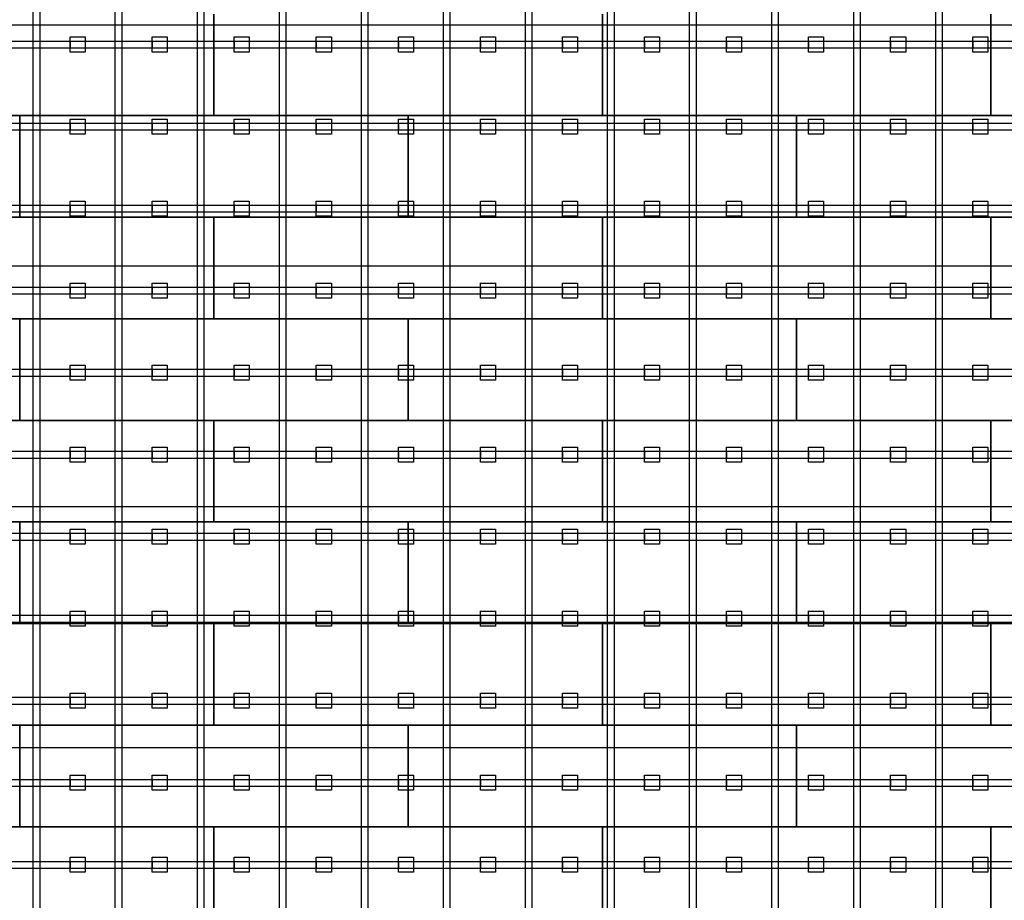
# Model space of a CAD drawing. Header units: millimetres. Extents: x -209 to 59634, y -2437 to 28971.
# Tile 9 of 14: x 25570 to 32110, y 9953 to 15804. Entities that reach past the tile are written whole.
import ezdxf

# ---------------------------------------------------------------- set-up
doc = ezdxf.new("R2010")
doc.units = ezdxf.units.MM
for name, color, linetype in [('Schwingboden', 1, 'Continuous'), ('Tanzteppich', 3, 'Continuous'), ('Unterkonstrucktion', 6, 'Continuous'), ('Unterlegblättchen', 7, 'Continuous')]:
    doc.layers.add(name, color=color, linetype=linetype)

msp = doc.modelspace()

# ---------------------------------------------------------------- linework, layer by layer
at = {"layer": 'Schwingboden'}
for p, q in [((26860.1, 15841.4), (26860.1, 15166.4)), ((26860.1, 15166.4), (26860.1, 15841.4)), ((29440.1, 15841.4), (29440.1, 15166.4)), ((29440.1, 15166.4), (29440.1, 15841.4)), ((32020.1, 15841.4), (32020.1, 15166.4)), ((32020.1, 15166.4), (32020.1, 15841.4)), ((22990.1, 15166.4), (25570.1, 15166.4)), ((26860.1, 15166.4), (24280.1, 15166.4)), ((25570.1, 15166.4), (25570.1, 14491.4)), ((25570.1, 15166.4), (28150.1, 15166.4)), ((25570.1, 14491.4), (25570.1, 15166.4)), ((29440.1, 15166.4), (26860.1, 15166.4)), ((28150.1, 15166.4), (28150.1, 14491.4)), ((28150.1, 15166.4), (30730.1, 15166.4)), ((28150.1, 14491.4), (28150.1, 15166.4)), ((32020.1, 15166.4), (29440.1, 15166.4)), ((30730.1, 15166.4), (30730.1, 14491.4)), ((30730.1, 15166.4), (33310.1, 15166.4)), ((30730.1, 14491.4), (30730.1, 15166.4)), ((34600.1, 15166.4), (32020.1, 15166.4)), ((25570.1, 14491.4), (22990.1, 14491.4)), ((24280.1, 14491.4), (26860.1, 14491.4)), ((28150.1, 14491.4), (25570.1, 14491.4)), ((26860.1, 14491.4), (26860.1, 13816.4)), ((26860.1, 14491.4), (29440.1, 14491.4)), ((26860.1, 13816.4), (26860.1, 14491.4)), ((30730.1, 14491.4), (28150.1, 14491.4)), ((29440.1, 14491.4), (29440.1, 13816.4)), ((29440.1, 14491.4), (32020.1, 14491.4)), ((29440.1, 13816.4), (29440.1, 14491.4)), ((33310.1, 14491.4), (30730.1, 14491.4)), ((32020.1, 14491.4), (32020.1, 13816.4)), ((32020.1, 14491.4), (34600.1, 14491.4)), ((32020.1, 13816.4), (32020.1, 14491.4)), ((22990.1, 13816.4), (25570.1, 13816.4)), ((26860.1, 13816.4), (24280.1, 13816.4)), ((25570.1, 13816.4), (25570.1, 13141.4)), ((25570.1, 13816.4), (28150.1, 13816.4)), ((25570.1, 13141.4), (25570.1, 13816.4)), ((29440.1, 13816.4), (26860.1, 13816.4)), ((28150.1, 13816.4), (28150.1, 13141.4)), ((28150.1, 13816.4), (30730.1, 13816.4)), ((28150.1, 13141.4), (28150.1, 13816.4)), ((32020.1, 13816.4), (29440.1, 13816.4)), ((30730.1, 13816.4), (30730.1, 13141.4)), ((30730.1, 13816.4), (33310.1, 13816.4)), ((30730.1, 13141.4), (30730.1, 13816.4)), ((34600.1, 13816.4), (32020.1, 13816.4)), ((25570.1, 13141.4), (22990.1, 13141.4)), ((24280.1, 13141.4), (26860.1, 13141.4)), ((28150.1, 13141.4), (25570.1, 13141.4)), ((26860.1, 13141.4), (26860.1, 12466.4)), ((26860.1, 13141.4), (29440.1, 13141.4)), ((26860.1, 12466.4), (26860.1, 13141.4)), ((30730.1, 13141.4), (28150.1, 13141.4)), ((29440.1, 13141.4), (29440.1, 12466.4)), ((29440.1, 13141.4), (32020.1, 13141.4)), ((29440.1, 12466.4), (29440.1, 13141.4)), ((33310.1, 13141.4), (30730.1, 13141.4)), ((32020.1, 13141.4), (32020.1, 12466.4)), ((32020.1, 13141.4), (34600.1, 13141.4)), ((32020.1, 12466.4), (32020.1, 13141.4)), ((22990.1, 12466.4), (25570.1, 12466.4)), ((26860.1, 12466.4), (24280.1, 12466.4)), ((25570.1, 12466.4), (25570.1, 11791.4)), ((25570.1, 12466.4), (28150.1, 12466.4)), ((25570.1, 11791.4), (25570.1, 12466.4)), ((29440.1, 12466.4), (26860.1, 12466.4)), ((28150.1, 12466.4), (28150.1, 11791.4)), ((28150.1, 12466.4), (30730.1, 12466.4)), ((28150.1, 11791.4), (28150.1, 12466.4)), ((32020.1, 12466.4), (29440.1, 12466.4)), ((30730.1, 12466.4), (30730.1, 11791.4)), ((30730.1, 12466.4), (33310.1, 12466.4)), ((30730.1, 11791.4), (30730.1, 12466.4)), ((34600.1, 12466.4), (32020.1, 12466.4)), ((25570.1, 11791.4), (22990.1, 11791.4)), ((24280.1, 11791.4), (26860.1, 11791.4)), ((28150.1, 11791.4), (25570.1, 11791.4)), ((26860.1, 11791.4), (26860.1, 11116.4)), ((26860.1, 11791.4), (29440.1, 11791.4)), ((26860.1, 11116.4), (26860.1, 11791.4)), ((30730.1, 11791.4), (28150.1, 11791.4)), ((29440.1, 11791.4), (29440.1, 11116.4)), ((29440.1, 11791.4), (32020.1, 11791.4)), ((29440.1, 11116.4), (29440.1, 11791.4)), ((33310.1, 11791.4), (30730.1, 11791.4)), ((32020.1, 11791.4), (32020.1, 11116.4)), ((32020.1, 11791.4), (34600.1, 11791.4)), ((32020.1, 11116.4), (32020.1, 11791.4)), ((22990.1, 11116.4), (25570.1, 11116.4)), ((26860.1, 11116.4), (24280.1, 11116.4)), ((25570.1, 11116.4), (25570.1, 10441.4)), ((25570.1, 11116.4), (28150.1, 11116.4)), ((25570.1, 10441.4), (25570.1, 11116.4)), ((29440.1, 11116.4), (26860.1, 11116.4)), ((28150.1, 11116.4), (28150.1, 10441.4)), ((28150.1, 11116.4), (30730.1, 11116.4)), ((28150.1, 10441.4), (28150.1, 11116.4)), ((32020.1, 11116.4), (29440.1, 11116.4)), ((30730.1, 11116.4), (30730.1, 10441.4)), ((30730.1, 11116.4), (33310.1, 11116.4)), ((30730.1, 10441.4), (30730.1, 11116.4)), ((34600.1, 11116.4), (32020.1, 11116.4)), ((25570.1, 10441.4), (22990.1, 10441.4)), ((24280.1, 10441.4), (26860.1, 10441.4)), ((28150.1, 10441.4), (25570.1, 10441.4)), ((26860.1, 10441.4), (26860.1, 9766.4)), ((26860.1, 10441.4), (29440.1, 10441.4)), ((26860.1, 9766.4), (26860.1, 10441.4)), ((30730.1, 10441.4), (28150.1, 10441.4)), ((29440.1, 10441.4), (29440.1, 9766.4)), ((29440.1, 10441.4), (32020.1, 10441.4)), ((29440.1, 9766.4), (29440.1, 10441.4)), ((33310.1, 10441.4), (30730.1, 10441.4)), ((32020.1, 10441.4), (32020.1, 9766.4)), ((32020.1, 10441.4), (34600.1, 10441.4)), ((32020.1, 9766.4), (32020.1, 10441.4))]:
    msp.add_line(p, q, dxfattribs=at)
at = {"layer": 'Tanzteppich'}
for p, q in [((41045.5, 15766.4), (19120.1, 15766.4)), ((41045.7, 14166.4), (19120.1, 14166.4)), ((41045.9, 12566.4), (19120.1, 12566.4)), ((41050.1, 10966.4), (19120.1, 10966.4))]:
    msp.add_line(p, q, dxfattribs=at)
at = {"layer": 'Unterkonstrucktion'}
for p, q in [((25660.1, 3691.4), (25660.1, 19861.4)), ((25705.1, 3691.4), (25705.1, 19861.4)), ((26205.1, 3691.4), (26205.1, 19861.4)), ((26250.1, 3691.4), (26250.1, 19861.4)), ((26750.1, 3691.4), (26750.1, 19861.4)), ((26795.1, 3691.4), (26795.1, 19861.4)), ((27295.1, 3691.4), (27295.1, 19861.4)), ((27340.1, 3691.4), (27340.1, 19861.4)), ((27840.1, 3691.4), (27840.1, 19861.4)), ((27885.1, 3691.4), (27885.1, 19861.4)), ((28385.1, 3691.4), (28385.1, 19861.4)), ((28430.1, 3691.4), (28430.1, 19861.4)), ((28930.1, 3691.4), (28930.1, 19861.4)), ((28975.1, 3691.4), (28975.1, 19861.4)), ((29475.1, 3691.4), (29475.1, 19861.4)), ((29520.1, 3691.4), (29520.1, 19861.4)), ((30020.1, 3691.4), (30020.1, 19861.4)), ((30065.1, 3691.4), (30065.1, 19861.4)), ((30565.1, 3691.4), (30565.1, 19861.4)), ((30610.1, 3691.4), (30610.1, 19861.4)), ((31110.1, 3691.4), (31110.1, 19861.4)), ((31155.1, 3691.4), (31155.1, 19861.4)), ((31655.1, 3691.4), (31655.1, 19861.4)), ((31700.1, 3691.4), (31700.1, 19861.4)), ((19120.1, 15661.4), (41045.6, 15661.4)), ((19120.1, 15616.4), (41045.6, 15616.4)), ((19120.1, 15116.4), (41050.1, 15116.4)), ((19120.1, 15071.4), (41050.1, 15071.4)), ((19120.1, 14571.4), (41050.1, 14571.4)), ((19120.1, 14526.4), (41050.1, 14526.4)), ((19120.1, 14026.4), (41045.7, 14026.4)), ((19120.1, 13981.4), (41045.8, 13981.4)), ((19120.1, 13481.4), (41050.1, 13481.4)), ((19120.1, 13436.4), (41050.1, 13436.4)), ((19120.1, 12936.4), (41045.9, 12936.4)), ((19120.1, 12891.4), (41045.9, 12891.4)), ((19120.1, 12391.4), (41050.1, 12391.4)), ((19120.1, 12346.4), (41050.1, 12346.4)), ((19120.1, 11846.4), (41050.1, 11846.4)), ((19120.1, 11801.4), (41050.1, 11801.4)), ((19120.1, 11301.4), (41046.1, 11301.4)), ((19120.1, 11256.4), (41046.1, 11256.4)), ((19120.1, 10756.4), (41050.1, 10756.4)), ((19120.1, 10711.4), (41050.1, 10711.4)), ((19120.1, 10211.4), (41046.2, 10211.4)), ((19120.1, 10166.4), (41046.2, 10166.4))]:
    msp.add_line(p, q, dxfattribs=at)
at = {"layer": 'Unterlegblättchen'}
for p, q in [((25905.1, 15638.9), (25905.1, 15688.9)), ((25905.1, 15688.9), (26005.1, 15688.9)), ((25905.1, 15588.9), (25905.1, 15688.9)), ((25905.1, 15661.4), (25905.1, 15616.4)), ((26005.1, 15688.9), (26005.1, 15588.9)), ((26450.1, 15638.9), (26450.1, 15688.9)), ((26450.1, 15688.9), (26550.1, 15688.9)), ((26450.1, 15588.9), (26450.1, 15688.9)), ((26450.1, 15661.4), (26450.1, 15616.4)), ((26550.1, 15688.9), (26550.1, 15588.9)), ((26995.1, 15638.9), (26995.1, 15688.9)), ((26995.1, 15688.9), (27095.1, 15688.9)), ((26995.1, 15588.9), (26995.1, 15688.9)), ((26995.1, 15661.4), (26995.1, 15616.4)), ((27095.1, 15688.9), (27095.1, 15588.9)), ((27540.1, 15638.9), (27540.1, 15688.9)), ((27540.1, 15688.9), (27640.1, 15688.9)), ((27540.1, 15588.9), (27540.1, 15688.9)), ((27540.1, 15661.4), (27540.1, 15616.4)), ((27640.1, 15688.9), (27640.1, 15588.9)), ((28085.1, 15638.9), (28085.1, 15688.9)), ((28085.1, 15688.9), (28185.1, 15688.9)), ((28085.1, 15588.9), (28085.1, 15688.9)), ((28085.1, 15661.4), (28085.1, 15616.4)), ((28185.1, 15688.9), (28185.1, 15588.9)), ((28630.1, 15638.9), (28630.1, 15688.9)), ((28630.1, 15688.9), (28730.1, 15688.9)), ((28630.1, 15588.9), (28630.1, 15688.9)), ((28630.1, 15661.4), (28630.1, 15616.4)), ((28730.1, 15688.9), (28730.1, 15588.9)), ((29175.1, 15638.9), (29175.1, 15688.9)), ((29175.1, 15688.9), (29275.1, 15688.9)), ((29175.1, 15588.9), (29175.1, 15688.9)), ((29175.1, 15661.4), (29175.1, 15616.4)), ((29275.1, 15688.9), (29275.1, 15588.9)), ((29720.1, 15638.9), (29720.1, 15688.9)), ((29720.1, 15688.9), (29820.1, 15688.9)), ((29720.1, 15588.9), (29720.1, 15688.9)), ((29720.1, 15661.4), (29720.1, 15616.4)), ((29820.1, 15688.9), (29820.1, 15588.9)), ((30265.1, 15638.9), (30265.1, 15688.9)), ((30265.1, 15688.9), (30365.1, 15688.9)), ((30265.1, 15588.9), (30265.1, 15688.9)), ((30265.1, 15661.4), (30265.1, 15616.4)), ((30365.1, 15688.9), (30365.1, 15588.9)), ((30810.1, 15638.9), (30810.1, 15688.9)), ((30810.1, 15688.9), (30910.1, 15688.9)), ((30810.1, 15588.9), (30810.1, 15688.9)), ((30810.1, 15661.4), (30810.1, 15616.4)), ((30910.1, 15688.9), (30910.1, 15588.9)), ((31355.1, 15638.9), (31355.1, 15688.9)), ((31355.1, 15688.9), (31455.1, 15688.9)), ((31355.1, 15588.9), (31355.1, 15688.9)), ((31355.1, 15661.4), (31355.1, 15616.4)), ((31455.1, 15688.9), (31455.1, 15588.9)), ((31900.1, 15638.9), (31900.1, 15688.9)), ((31900.1, 15688.9), (32000.1, 15688.9)), ((31900.1, 15588.9), (31900.1, 15688.9)), ((31900.1, 15661.4), (31900.1, 15616.4)), ((32000.1, 15688.9), (32000.1, 15588.9)), ((26005.1, 15588.9), (25905.1, 15588.9)), ((26550.1, 15588.9), (26450.1, 15588.9)), ((27095.1, 15588.9), (26995.1, 15588.9)), ((27640.1, 15588.9), (27540.1, 15588.9)), ((28185.1, 15588.9), (28085.1, 15588.9)), ((28730.1, 15588.9), (28630.1, 15588.9)), ((29275.1, 15588.9), (29175.1, 15588.9)), ((29820.1, 15588.9), (29720.1, 15588.9)), ((30365.1, 15588.9), (30265.1, 15588.9)), ((30910.1, 15588.9), (30810.1, 15588.9)), ((31455.1, 15588.9), (31355.1, 15588.9)), ((32000.1, 15588.9), (31900.1, 15588.9)), ((25905.1, 15093.9), (25905.1, 15143.9)), ((25905.1, 15143.9), (26005.1, 15143.9)), ((25905.1, 15043.9), (25905.1, 15143.9)), ((25905.1, 15116.4), (25905.1, 15071.4)), ((26005.1, 15143.9), (26005.1, 15043.9)), ((26450.1, 15093.9), (26450.1, 15143.9)), ((26450.1, 15143.9), (26550.1, 15143.9)), ((26450.1, 15043.9), (26450.1, 15143.9)), ((26450.1, 15116.4), (26450.1, 15071.4)), ((26550.1, 15143.9), (26550.1, 15043.9)), ((26995.1, 15093.9), (26995.1, 15143.9)), ((26995.1, 15143.9), (27095.1, 15143.9)), ((26995.1, 15043.9), (26995.1, 15143.9)), ((26995.1, 15116.4), (26995.1, 15071.4)), ((27095.1, 15143.9), (27095.1, 15043.9)), ((27540.1, 15093.9), (27540.1, 15143.9)), ((27540.1, 15143.9), (27640.1, 15143.9)), ((27540.1, 15043.9), (27540.1, 15143.9)), ((27540.1, 15116.4), (27540.1, 15071.4)), ((27640.1, 15143.9), (27640.1, 15043.9)), ((28085.1, 15093.9), (28085.1, 15143.9)), ((28085.1, 15143.9), (28185.1, 15143.9)), ((28085.1, 15043.9), (28085.1, 15143.9)), ((28085.1, 15116.4), (28085.1, 15071.4)), ((28185.1, 15143.9), (28185.1, 15043.9)), ((28630.1, 15093.9), (28630.1, 15143.9)), ((28630.1, 15143.9), (28730.1, 15143.9)), ((28630.1, 15043.9), (28630.1, 15143.9)), ((28630.1, 15116.4), (28630.1, 15071.4)), ((28730.1, 15143.9), (28730.1, 15043.9)), ((29175.1, 15093.9), (29175.1, 15143.9)), ((29175.1, 15143.9), (29275.1, 15143.9)), ((29175.1, 15043.9), (29175.1, 15143.9)), ((29175.1, 15116.4), (29175.1, 15071.4)), ((29275.1, 15143.9), (29275.1, 15043.9)), ((29720.1, 15093.9), (29720.1, 15143.9)), ((29720.1, 15143.9), (29820.1, 15143.9)), ((29720.1, 15043.9), (29720.1, 15143.9)), ((29720.1, 15116.4), (29720.1, 15071.4)), ((29820.1, 15143.9), (29820.1, 15043.9)), ((30265.1, 15093.9), (30265.1, 15143.9)), ((30265.1, 15143.9), (30365.1, 15143.9)), ((30265.1, 15043.9), (30265.1, 15143.9)), ((30265.1, 15116.4), (30265.1, 15071.4)), ((30365.1, 15143.9), (30365.1, 15043.9)), ((30810.1, 15093.9), (30810.1, 15143.9)), ((30810.1, 15143.9), (30910.1, 15143.9)), ((30810.1, 15043.9), (30810.1, 15143.9)), ((30810.1, 15116.4), (30810.1, 15071.4)), ((30910.1, 15143.9), (30910.1, 15043.9)), ((31355.1, 15093.9), (31355.1, 15143.9)), ((31355.1, 15143.9), (31455.1, 15143.9)), ((31355.1, 15043.9), (31355.1, 15143.9)), ((31355.1, 15116.4), (31355.1, 15071.4)), ((31455.1, 15143.9), (31455.1, 15043.9)), ((31900.1, 15093.9), (31900.1, 15143.9)), ((31900.1, 15143.9), (32000.1, 15143.9)), ((31900.1, 15043.9), (31900.1, 15143.9)), ((31900.1, 15116.4), (31900.1, 15071.4)), ((32000.1, 15143.9), (32000.1, 15043.9)), ((26005.1, 15043.9), (25905.1, 15043.9)), ((26550.1, 15043.9), (26450.1, 15043.9)), ((27095.1, 15043.9), (26995.1, 15043.9)), ((27640.1, 15043.9), (27540.1, 15043.9)), ((28185.1, 15043.9), (28085.1, 15043.9)), ((28730.1, 15043.9), (28630.1, 15043.9)), ((29275.1, 15043.9), (29175.1, 15043.9)), ((29820.1, 15043.9), (29720.1, 15043.9)), ((30365.1, 15043.9), (30265.1, 15043.9)), ((30910.1, 15043.9), (30810.1, 15043.9)), ((31455.1, 15043.9), (31355.1, 15043.9)), ((32000.1, 15043.9), (31900.1, 15043.9)), ((25905.1, 14548.9), (25905.1, 14598.9)), ((25905.1, 14598.9), (26005.1, 14598.9)), ((25905.1, 14498.9), (25905.1, 14598.9)), ((26005.1, 14598.9), (26005.1, 14498.9)), ((26450.1, 14548.9), (26450.1, 14598.9)), ((26450.1, 14598.9), (26550.1, 14598.9)), ((26450.1, 14498.9), (26450.1, 14598.9)), ((26550.1, 14598.9), (26550.1, 14498.9)), ((26995.1, 14548.9), (26995.1, 14598.9)), ((26995.1, 14598.9), (27095.1, 14598.9)), ((26995.1, 14498.9), (26995.1, 14598.9)), ((27095.1, 14598.9), (27095.1, 14498.9)), ((27540.1, 14548.9), (27540.1, 14598.9)), ((27540.1, 14598.9), (27640.1, 14598.9)), ((27540.1, 14498.9), (27540.1, 14598.9)), ((27640.1, 14598.9), (27640.1, 14498.9)), ((28085.1, 14548.9), (28085.1, 14598.9)), ((28085.1, 14598.9), (28185.1, 14598.9)), ((28085.1, 14498.9), (28085.1, 14598.9)), ((28185.1, 14598.9), (28185.1, 14498.9)), ((28630.1, 14548.9), (28630.1, 14598.9)), ((28630.1, 14598.9), (28730.1, 14598.9)), ((28630.1, 14498.9), (28630.1, 14598.9)), ((28730.1, 14598.9), (28730.1, 14498.9)), ((29175.1, 14548.9), (29175.1, 14598.9)), ((29175.1, 14598.9), (29275.1, 14598.9)), ((29175.1, 14498.9), (29175.1, 14598.9)), ((29275.1, 14598.9), (29275.1, 14498.9)), ((29720.1, 14548.9), (29720.1, 14598.9)), ((29720.1, 14598.9), (29820.1, 14598.9)), ((29720.1, 14498.9), (29720.1, 14598.9)), ((29820.1, 14598.9), (29820.1, 14498.9)), ((30265.1, 14548.9), (30265.1, 14598.9)), ((30265.1, 14598.9), (30365.1, 14598.9)), ((30265.1, 14498.9), (30265.1, 14598.9)), ((30365.1, 14598.9), (30365.1, 14498.9)), ((30810.1, 14548.9), (30810.1, 14598.9)), ((30810.1, 14598.9), (30910.1, 14598.9)), ((30810.1, 14498.9), (30810.1, 14598.9)), ((30910.1, 14598.9), (30910.1, 14498.9)), ((31355.1, 14548.9), (31355.1, 14598.9)), ((31355.1, 14598.9), (31455.1, 14598.9)), ((31355.1, 14498.9), (31355.1, 14598.9)), ((31455.1, 14598.9), (31455.1, 14498.9)), ((31900.1, 14548.9), (31900.1, 14598.9)), ((31900.1, 14598.9), (32000.1, 14598.9)), ((31900.1, 14498.9), (31900.1, 14598.9)), ((32000.1, 14598.9), (32000.1, 14498.9)), ((25905.1, 14571.4), (25905.1, 14526.4)), ((26450.1, 14571.4), (26450.1, 14526.4)), ((26995.1, 14571.4), (26995.1, 14526.4)), ((27540.1, 14571.4), (27540.1, 14526.4)), ((28085.1, 14571.4), (28085.1, 14526.4)), ((28630.1, 14571.4), (28630.1, 14526.4)), ((29175.1, 14571.4), (29175.1, 14526.4)), ((29720.1, 14571.4), (29720.1, 14526.4)), ((30265.1, 14571.4), (30265.1, 14526.4)), ((30810.1, 14571.4), (30810.1, 14526.4)), ((31355.1, 14571.4), (31355.1, 14526.4)), ((31900.1, 14571.4), (31900.1, 14526.4)), ((26005.1, 14498.9), (25905.1, 14498.9)), ((26550.1, 14498.9), (26450.1, 14498.9)), ((27095.1, 14498.9), (26995.1, 14498.9)), ((27640.1, 14498.9), (27540.1, 14498.9)), ((28185.1, 14498.9), (28085.1, 14498.9)), ((28730.1, 14498.9), (28630.1, 14498.9)), ((29275.1, 14498.9), (29175.1, 14498.9)), ((29820.1, 14498.9), (29720.1, 14498.9)), ((30365.1, 14498.9), (30265.1, 14498.9)), ((30910.1, 14498.9), (30810.1, 14498.9)), ((31455.1, 14498.9), (31355.1, 14498.9)), ((32000.1, 14498.9), (31900.1, 14498.9)), ((25905.1, 14003.9), (25905.1, 14053.9)), ((25905.1, 14053.9), (26005.1, 14053.9)), ((25905.1, 13953.9), (25905.1, 14053.9)), ((25905.1, 14026.4), (25905.1, 13981.4)), ((26005.1, 14053.9), (26005.1, 13953.9)), ((26450.1, 14003.9), (26450.1, 14053.9)), ((26450.1, 14053.9), (26550.1, 14053.9)), ((26450.1, 13953.9), (26450.1, 14053.9)), ((26450.1, 14026.4), (26450.1, 13981.4)), ((26550.1, 14053.9), (26550.1, 13953.9)), ((26995.1, 14003.9), (26995.1, 14053.9)), ((26995.1, 14053.9), (27095.1, 14053.9)), ((26995.1, 13953.9), (26995.1, 14053.9)), ((26995.1, 14026.4), (26995.1, 13981.4)), ((27095.1, 14053.9), (27095.1, 13953.9)), ((27540.1, 14003.9), (27540.1, 14053.9)), ((27540.1, 14053.9), (27640.1, 14053.9)), ((27540.1, 13953.9), (27540.1, 14053.9)), ((27540.1, 14026.4), (27540.1, 13981.4)), ((27640.1, 14053.9), (27640.1, 13953.9)), ((28085.1, 14003.9), (28085.1, 14053.9)), ((28085.1, 14053.9), (28185.1, 14053.9)), ((28085.1, 13953.9), (28085.1, 14053.9)), ((28085.1, 14026.4), (28085.1, 13981.4)), ((28185.1, 14053.9), (28185.1, 13953.9)), ((28630.1, 14003.9), (28630.1, 14053.9)), ((28630.1, 14053.9), (28730.1, 14053.9)), ((28630.1, 13953.9), (28630.1, 14053.9)), ((28630.1, 14026.4), (28630.1, 13981.4)), ((28730.1, 14053.9), (28730.1, 13953.9)), ((29175.1, 14003.9), (29175.1, 14053.9)), ((29175.1, 14053.9), (29275.1, 14053.9)), ((29175.1, 13953.9), (29175.1, 14053.9)), ((29175.1, 14026.4), (29175.1, 13981.4)), ((29275.1, 14053.9), (29275.1, 13953.9)), ((29720.1, 14003.9), (29720.1, 14053.9)), ((29720.1, 14053.9), (29820.1, 14053.9)), ((29720.1, 13953.9), (29720.1, 14053.9)), ((29720.1, 14026.4), (29720.1, 13981.4)), ((29820.1, 14053.9), (29820.1, 13953.9)), ((30265.1, 14003.9), (30265.1, 14053.9)), ((30265.1, 14053.9), (30365.1, 14053.9)), ((30265.1, 13953.9), (30265.1, 14053.9)), ((30265.1, 14026.4), (30265.1, 13981.4)), ((30365.1, 14053.9), (30365.1, 13953.9)), ((30810.1, 14003.9), (30810.1, 14053.9)), ((30810.1, 14053.9), (30910.1, 14053.9)), ((30810.1, 13953.9), (30810.1, 14053.9)), ((30810.1, 14026.4), (30810.1, 13981.4)), ((30910.1, 14053.9), (30910.1, 13953.9)), ((31355.1, 14003.9), (31355.1, 14053.9)), ((31355.1, 14053.9), (31455.1, 14053.9)), ((31355.1, 13953.9), (31355.1, 14053.9)), ((31355.1, 14026.4), (31355.1, 13981.4)), ((31455.1, 14053.9), (31455.1, 13953.9)), ((31900.1, 14003.9), (31900.1, 14053.9)), ((31900.1, 14053.9), (32000.1, 14053.9)), ((31900.1, 13953.9), (31900.1, 14053.9)), ((31900.1, 14026.4), (31900.1, 13981.4)), ((32000.1, 14053.9), (32000.1, 13953.9)), ((26005.1, 13953.9), (25905.1, 13953.9)), ((26550.1, 13953.9), (26450.1, 13953.9)), ((27095.1, 13953.9), (26995.1, 13953.9)), ((27640.1, 13953.9), (27540.1, 13953.9)), ((28185.1, 13953.9), (28085.1, 13953.9)), ((28730.1, 13953.9), (28630.1, 13953.9)), ((29275.1, 13953.9), (29175.1, 13953.9)), ((29820.1, 13953.9), (29720.1, 13953.9)), ((30365.1, 13953.9), (30265.1, 13953.9)), ((30910.1, 13953.9), (30810.1, 13953.9)), ((31455.1, 13953.9), (31355.1, 13953.9)), ((32000.1, 13953.9), (31900.1, 13953.9)), ((25905.1, 13458.9), (25905.1, 13508.9)), ((25905.1, 13508.9), (26005.1, 13508.9)), ((25905.1, 13408.9), (25905.1, 13508.9)), ((25905.1, 13481.4), (25905.1, 13436.4)), ((26005.1, 13508.9), (26005.1, 13408.9)), ((26450.1, 13458.9), (26450.1, 13508.9)), ((26450.1, 13508.9), (26550.1, 13508.9)), ((26450.1, 13408.9), (26450.1, 13508.9)), ((26450.1, 13481.4), (26450.1, 13436.4)), ((26550.1, 13508.9), (26550.1, 13408.9)), ((26995.1, 13458.9), (26995.1, 13508.9)), ((26995.1, 13508.9), (27095.1, 13508.9)), ((26995.1, 13408.9), (26995.1, 13508.9)), ((26995.1, 13481.4), (26995.1, 13436.4)), ((27095.1, 13508.9), (27095.1, 13408.9)), ((27540.1, 13458.9), (27540.1, 13508.9)), ((27540.1, 13508.9), (27640.1, 13508.9)), ((27540.1, 13408.9), (27540.1, 13508.9)), ((27540.1, 13481.4), (27540.1, 13436.4)), ((27640.1, 13508.9), (27640.1, 13408.9)), ((28085.1, 13458.9), (28085.1, 13508.9)), ((28085.1, 13508.9), (28185.1, 13508.9)), ((28085.1, 13408.9), (28085.1, 13508.9)), ((28085.1, 13481.4), (28085.1, 13436.4)), ((28185.1, 13508.9), (28185.1, 13408.9)), ((28630.1, 13458.9), (28630.1, 13508.9)), ((28630.1, 13508.9), (28730.1, 13508.9)), ((28630.1, 13408.9), (28630.1, 13508.9)), ((28630.1, 13481.4), (28630.1, 13436.4)), ((28730.1, 13508.9), (28730.1, 13408.9)), ((29175.1, 13458.9), (29175.1, 13508.9)), ((29175.1, 13508.9), (29275.1, 13508.9)), ((29175.1, 13408.9), (29175.1, 13508.9)), ((29175.1, 13481.4), (29175.1, 13436.4)), ((29275.1, 13508.9), (29275.1, 13408.9)), ((29720.1, 13458.9), (29720.1, 13508.9)), ((29720.1, 13508.9), (29820.1, 13508.9)), ((29720.1, 13408.9), (29720.1, 13508.9)), ((29720.1, 13481.4), (29720.1, 13436.4)), ((29820.1, 13508.9), (29820.1, 13408.9)), ((30265.1, 13458.9), (30265.1, 13508.9)), ((30265.1, 13508.9), (30365.1, 13508.9)), ((30265.1, 13408.9), (30265.1, 13508.9)), ((30265.1, 13481.4), (30265.1, 13436.4)), ((30365.1, 13508.9), (30365.1, 13408.9)), ((30810.1, 13458.9), (30810.1, 13508.9)), ((30810.1, 13508.9), (30910.1, 13508.9)), ((30810.1, 13408.9), (30810.1, 13508.9)), ((30810.1, 13481.4), (30810.1, 13436.4)), ((30910.1, 13508.9), (30910.1, 13408.9)), ((31355.1, 13458.9), (31355.1, 13508.9)), ((31355.1, 13508.9), (31455.1, 13508.9)), ((31355.1, 13408.9), (31355.1, 13508.9)), ((31355.1, 13481.4), (31355.1, 13436.4)), ((31455.1, 13508.9), (31455.1, 13408.9)), ((31900.1, 13458.9), (31900.1, 13508.9)), ((31900.1, 13508.9), (32000.1, 13508.9)), ((31900.1, 13408.9), (31900.1, 13508.9)), ((31900.1, 13481.4), (31900.1, 13436.4)), ((32000.1, 13508.9), (32000.1, 13408.9)), ((26005.1, 13408.9), (25905.1, 13408.9)), ((26550.1, 13408.9), (26450.1, 13408.9)), ((27095.1, 13408.9), (26995.1, 13408.9)), ((27640.1, 13408.9), (27540.1, 13408.9)), ((28185.1, 13408.9), (28085.1, 13408.9)), ((28730.1, 13408.9), (28630.1, 13408.9)), ((29275.1, 13408.9), (29175.1, 13408.9)), ((29820.1, 13408.9), (29720.1, 13408.9)), ((30365.1, 13408.9), (30265.1, 13408.9)), ((30910.1, 13408.9), (30810.1, 13408.9)), ((31455.1, 13408.9), (31355.1, 13408.9)), ((32000.1, 13408.9), (31900.1, 13408.9)), ((25905.1, 12913.9), (25905.1, 12963.9)), ((25905.1, 12963.9), (26005.1, 12963.9)), ((25905.1, 12863.9), (25905.1, 12963.9)), ((26005.1, 12963.9), (26005.1, 12863.9)), ((26450.1, 12913.9), (26450.1, 12963.9)), ((26450.1, 12963.9), (26550.1, 12963.9)), ((26450.1, 12863.9), (26450.1, 12963.9)), ((26550.1, 12963.9), (26550.1, 12863.9)), ((26995.1, 12913.9), (26995.1, 12963.9)), ((26995.1, 12963.9), (27095.1, 12963.9)), ((26995.1, 12863.9), (26995.1, 12963.9)), ((27095.1, 12963.9), (27095.1, 12863.9)), ((27540.1, 12913.9), (27540.1, 12963.9)), ((27540.1, 12963.9), (27640.1, 12963.9)), ((27540.1, 12863.9), (27540.1, 12963.9)), ((27640.1, 12963.9), (27640.1, 12863.9)), ((28085.1, 12913.9), (28085.1, 12963.9)), ((28085.1, 12963.9), (28185.1, 12963.9)), ((28085.1, 12863.9), (28085.1, 12963.9)), ((28185.1, 12963.9), (28185.1, 12863.9)), ((28630.1, 12913.9), (28630.1, 12963.9)), ((28630.1, 12963.9), (28730.1, 12963.9)), ((28630.1, 12863.9), (28630.1, 12963.9)), ((28730.1, 12963.9), (28730.1, 12863.9)), ((29175.1, 12913.9), (29175.1, 12963.9)), ((29175.1, 12963.9), (29275.1, 12963.9)), ((29175.1, 12863.9), (29175.1, 12963.9)), ((29275.1, 12963.9), (29275.1, 12863.9)), ((29720.1, 12913.9), (29720.1, 12963.9)), ((29720.1, 12963.9), (29820.1, 12963.9)), ((29720.1, 12863.9), (29720.1, 12963.9)), ((29820.1, 12963.9), (29820.1, 12863.9)), ((30265.1, 12913.9), (30265.1, 12963.9)), ((30265.1, 12963.9), (30365.1, 12963.9)), ((30265.1, 12863.9), (30265.1, 12963.9)), ((30365.1, 12963.9), (30365.1, 12863.9)), ((30810.1, 12913.9), (30810.1, 12963.9)), ((30810.1, 12963.9), (30910.1, 12963.9)), ((30810.1, 12863.9), (30810.1, 12963.9)), ((30910.1, 12963.9), (30910.1, 12863.9)), ((31355.1, 12913.9), (31355.1, 12963.9)), ((31355.1, 12963.9), (31455.1, 12963.9)), ((31355.1, 12863.9), (31355.1, 12963.9)), ((31455.1, 12963.9), (31455.1, 12863.9)), ((31900.1, 12913.9), (31900.1, 12963.9)), ((31900.1, 12963.9), (32000.1, 12963.9)), ((31900.1, 12863.9), (31900.1, 12963.9)), ((32000.1, 12963.9), (32000.1, 12863.9)), ((25905.1, 12936.4), (25905.1, 12891.4)), ((26450.1, 12936.4), (26450.1, 12891.4)), ((26995.1, 12936.4), (26995.1, 12891.4)), ((27540.1, 12936.4), (27540.1, 12891.4)), ((28085.1, 12936.4), (28085.1, 12891.4)), ((28630.1, 12936.4), (28630.1, 12891.4)), ((29175.1, 12936.4), (29175.1, 12891.4)), ((29720.1, 12936.4), (29720.1, 12891.4)), ((30265.1, 12936.4), (30265.1, 12891.4)), ((30810.1, 12936.4), (30810.1, 12891.4)), ((31355.1, 12936.4), (31355.1, 12891.4)), ((31900.1, 12936.4), (31900.1, 12891.4)), ((26005.1, 12863.9), (25905.1, 12863.9)), ((26550.1, 12863.9), (26450.1, 12863.9)), ((27095.1, 12863.9), (26995.1, 12863.9)), ((27640.1, 12863.9), (27540.1, 12863.9)), ((28185.1, 12863.9), (28085.1, 12863.9)), ((28730.1, 12863.9), (28630.1, 12863.9)), ((29275.1, 12863.9), (29175.1, 12863.9)), ((29820.1, 12863.9), (29720.1, 12863.9)), ((30365.1, 12863.9), (30265.1, 12863.9)), ((30910.1, 12863.9), (30810.1, 12863.9)), ((31455.1, 12863.9), (31355.1, 12863.9)), ((32000.1, 12863.9), (31900.1, 12863.9)), ((25905.1, 12368.9), (25905.1, 12418.9)), ((25905.1, 12418.9), (26005.1, 12418.9)), ((25905.1, 12318.9), (25905.1, 12418.9)), ((25905.1, 12391.4), (25905.1, 12346.4)), ((26005.1, 12418.9), (26005.1, 12318.9)), ((26450.1, 12368.9), (26450.1, 12418.9)), ((26450.1, 12418.9), (26550.1, 12418.9)), ((26450.1, 12318.9), (26450.1, 12418.9)), ((26450.1, 12391.4), (26450.1, 12346.4)), ((26550.1, 12418.9), (26550.1, 12318.9)), ((26995.1, 12368.9), (26995.1, 12418.9)), ((26995.1, 12418.9), (27095.1, 12418.9)), ((26995.1, 12318.9), (26995.1, 12418.9)), ((26995.1, 12391.4), (26995.1, 12346.4)), ((27095.1, 12418.9), (27095.1, 12318.9)), ((27540.1, 12368.9), (27540.1, 12418.9)), ((27540.1, 12418.9), (27640.1, 12418.9)), ((27540.1, 12318.9), (27540.1, 12418.9)), ((27540.1, 12391.4), (27540.1, 12346.4)), ((27640.1, 12418.9), (27640.1, 12318.9)), ((28085.1, 12368.9), (28085.1, 12418.9)), ((28085.1, 12418.9), (28185.1, 12418.9)), ((28085.1, 12318.9), (28085.1, 12418.9)), ((28085.1, 12391.4), (28085.1, 12346.4)), ((28185.1, 12418.9), (28185.1, 12318.9)), ((28630.1, 12368.9), (28630.1, 12418.9)), ((28630.1, 12418.9), (28730.1, 12418.9)), ((28630.1, 12318.9), (28630.1, 12418.9)), ((28630.1, 12391.4), (28630.1, 12346.4)), ((28730.1, 12418.9), (28730.1, 12318.9)), ((29175.1, 12368.9), (29175.1, 12418.9)), ((29175.1, 12418.9), (29275.1, 12418.9)), ((29175.1, 12318.9), (29175.1, 12418.9)), ((29175.1, 12391.4), (29175.1, 12346.4)), ((29275.1, 12418.9), (29275.1, 12318.9)), ((29720.1, 12368.9), (29720.1, 12418.9)), ((29720.1, 12418.9), (29820.1, 12418.9)), ((29720.1, 12318.9), (29720.1, 12418.9)), ((29720.1, 12391.4), (29720.1, 12346.4)), ((29820.1, 12418.9), (29820.1, 12318.9)), ((30265.1, 12368.9), (30265.1, 12418.9)), ((30265.1, 12418.9), (30365.1, 12418.9)), ((30265.1, 12318.9), (30265.1, 12418.9)), ((30265.1, 12391.4), (30265.1, 12346.4)), ((30365.1, 12418.9), (30365.1, 12318.9)), ((30810.1, 12368.9), (30810.1, 12418.9)), ((30810.1, 12418.9), (30910.1, 12418.9)), ((30810.1, 12318.9), (30810.1, 12418.9)), ((30810.1, 12391.4), (30810.1, 12346.4)), ((30910.1, 12418.9), (30910.1, 12318.9)), ((31355.1, 12368.9), (31355.1, 12418.9)), ((31355.1, 12418.9), (31455.1, 12418.9)), ((31355.1, 12318.9), (31355.1, 12418.9)), ((31355.1, 12391.4), (31355.1, 12346.4)), ((31455.1, 12418.9), (31455.1, 12318.9)), ((31900.1, 12368.9), (31900.1, 12418.9)), ((31900.1, 12418.9), (32000.1, 12418.9)), ((31900.1, 12318.9), (31900.1, 12418.9)), ((31900.1, 12391.4), (31900.1, 12346.4)), ((32000.1, 12418.9), (32000.1, 12318.9)), ((26005.1, 12318.9), (25905.1, 12318.9)), ((26550.1, 12318.9), (26450.1, 12318.9)), ((27095.1, 12318.9), (26995.1, 12318.9)), ((27640.1, 12318.9), (27540.1, 12318.9)), ((28185.1, 12318.9), (28085.1, 12318.9)), ((28730.1, 12318.9), (28630.1, 12318.9)), ((29275.1, 12318.9), (29175.1, 12318.9)), ((29820.1, 12318.9), (29720.1, 12318.9)), ((30365.1, 12318.9), (30265.1, 12318.9)), ((30910.1, 12318.9), (30810.1, 12318.9)), ((31455.1, 12318.9), (31355.1, 12318.9)), ((32000.1, 12318.9), (31900.1, 12318.9)), ((25905.1, 11823.9), (25905.1, 11873.9)), ((25905.1, 11873.9), (26005.1, 11873.9)), ((25905.1, 11773.9), (25905.1, 11873.9)), ((25905.1, 11846.4), (25905.1, 11801.4)), ((26005.1, 11873.9), (26005.1, 11773.9)), ((26450.1, 11823.9), (26450.1, 11873.9)), ((26450.1, 11873.9), (26550.1, 11873.9)), ((26450.1, 11773.9), (26450.1, 11873.9)), ((26450.1, 11846.4), (26450.1, 11801.4)), ((26550.1, 11873.9), (26550.1, 11773.9)), ((26995.1, 11823.9), (26995.1, 11873.9)), ((26995.1, 11873.9), (27095.1, 11873.9)), ((26995.1, 11773.9), (26995.1, 11873.9)), ((26995.1, 11846.4), (26995.1, 11801.4)), ((27095.1, 11873.9), (27095.1, 11773.9)), ((27540.1, 11823.9), (27540.1, 11873.9)), ((27540.1, 11873.9), (27640.1, 11873.9)), ((27540.1, 11773.9), (27540.1, 11873.9)), ((27540.1, 11846.4), (27540.1, 11801.4)), ((27640.1, 11873.9), (27640.1, 11773.9)), ((28085.1, 11823.9), (28085.1, 11873.9)), ((28085.1, 11873.9), (28185.1, 11873.9)), ((28085.1, 11773.9), (28085.1, 11873.9)), ((28085.1, 11846.4), (28085.1, 11801.4)), ((28185.1, 11873.9), (28185.1, 11773.9)), ((28630.1, 11823.9), (28630.1, 11873.9)), ((28630.1, 11873.9), (28730.1, 11873.9)), ((28630.1, 11773.9), (28630.1, 11873.9)), ((28630.1, 11846.4), (28630.1, 11801.4)), ((28730.1, 11873.9), (28730.1, 11773.9)), ((29175.1, 11823.9), (29175.1, 11873.9)), ((29175.1, 11873.9), (29275.1, 11873.9)), ((29175.1, 11773.9), (29175.1, 11873.9)), ((29175.1, 11846.4), (29175.1, 11801.4)), ((29275.1, 11873.9), (29275.1, 11773.9)), ((29720.1, 11823.9), (29720.1, 11873.9)), ((29720.1, 11873.9), (29820.1, 11873.9)), ((29720.1, 11773.9), (29720.1, 11873.9)), ((29720.1, 11846.4), (29720.1, 11801.4)), ((29820.1, 11873.9), (29820.1, 11773.9)), ((30265.1, 11823.9), (30265.1, 11873.9)), ((30265.1, 11873.9), (30365.1, 11873.9)), ((30265.1, 11773.9), (30265.1, 11873.9)), ((30265.1, 11846.4), (30265.1, 11801.4)), ((30365.1, 11873.9), (30365.1, 11773.9)), ((30810.1, 11823.9), (30810.1, 11873.9)), ((30810.1, 11873.9), (30910.1, 11873.9)), ((30810.1, 11773.9), (30810.1, 11873.9)), ((30810.1, 11846.4), (30810.1, 11801.4)), ((30910.1, 11873.9), (30910.1, 11773.9)), ((31355.1, 11823.9), (31355.1, 11873.9)), ((31355.1, 11873.9), (31455.1, 11873.9)), ((31355.1, 11773.9), (31355.1, 11873.9)), ((31355.1, 11846.4), (31355.1, 11801.4)), ((31455.1, 11873.9), (31455.1, 11773.9)), ((31900.1, 11823.9), (31900.1, 11873.9)), ((31900.1, 11873.9), (32000.1, 11873.9)), ((31900.1, 11773.9), (31900.1, 11873.9)), ((31900.1, 11846.4), (31900.1, 11801.4)), ((32000.1, 11873.9), (32000.1, 11773.9)), ((26005.1, 11773.9), (25905.1, 11773.9)), ((26550.1, 11773.9), (26450.1, 11773.9)), ((27095.1, 11773.9), (26995.1, 11773.9)), ((27640.1, 11773.9), (27540.1, 11773.9)), ((28185.1, 11773.9), (28085.1, 11773.9)), ((28730.1, 11773.9), (28630.1, 11773.9)), ((29275.1, 11773.9), (29175.1, 11773.9)), ((29820.1, 11773.9), (29720.1, 11773.9)), ((30365.1, 11773.9), (30265.1, 11773.9)), ((30910.1, 11773.9), (30810.1, 11773.9)), ((31455.1, 11773.9), (31355.1, 11773.9)), ((32000.1, 11773.9), (31900.1, 11773.9)), ((25905.1, 11278.9), (25905.1, 11328.9)), ((25905.1, 11328.9), (26005.1, 11328.9)), ((25905.1, 11228.9), (25905.1, 11328.9)), ((26005.1, 11328.9), (26005.1, 11228.9)), ((26450.1, 11278.9), (26450.1, 11328.9)), ((26450.1, 11328.9), (26550.1, 11328.9)), ((26450.1, 11228.9), (26450.1, 11328.9)), ((26550.1, 11328.9), (26550.1, 11228.9)), ((26995.1, 11278.9), (26995.1, 11328.9)), ((26995.1, 11328.9), (27095.1, 11328.9)), ((26995.1, 11228.9), (26995.1, 11328.9)), ((27095.1, 11328.9), (27095.1, 11228.9)), ((27540.1, 11278.9), (27540.1, 11328.9)), ((27540.1, 11328.9), (27640.1, 11328.9)), ((27540.1, 11228.9), (27540.1, 11328.9)), ((27640.1, 11328.9), (27640.1, 11228.9)), ((28085.1, 11278.9), (28085.1, 11328.9)), ((28085.1, 11328.9), (28185.1, 11328.9)), ((28085.1, 11228.9), (28085.1, 11328.9)), ((28185.1, 11328.9), (28185.1, 11228.9)), ((28630.1, 11278.9), (28630.1, 11328.9)), ((28630.1, 11328.9), (28730.1, 11328.9)), ((28630.1, 11228.9), (28630.1, 11328.9)), ((28730.1, 11328.9), (28730.1, 11228.9)), ((29175.1, 11278.9), (29175.1, 11328.9)), ((29175.1, 11328.9), (29275.1, 11328.9)), ((29175.1, 11228.9), (29175.1, 11328.9)), ((29275.1, 11328.9), (29275.1, 11228.9)), ((29720.1, 11278.9), (29720.1, 11328.9)), ((29720.1, 11328.9), (29820.1, 11328.9)), ((29720.1, 11228.9), (29720.1, 11328.9)), ((29820.1, 11328.9), (29820.1, 11228.9)), ((30265.1, 11278.9), (30265.1, 11328.9)), ((30265.1, 11328.9), (30365.1, 11328.9)), ((30265.1, 11228.9), (30265.1, 11328.9)), ((30365.1, 11328.9), (30365.1, 11228.9)), ((30810.1, 11278.9), (30810.1, 11328.9)), ((30810.1, 11328.9), (30910.1, 11328.9)), ((30810.1, 11228.9), (30810.1, 11328.9)), ((30910.1, 11328.9), (30910.1, 11228.9)), ((31355.1, 11278.9), (31355.1, 11328.9)), ((31355.1, 11328.9), (31455.1, 11328.9)), ((31355.1, 11228.9), (31355.1, 11328.9)), ((31455.1, 11328.9), (31455.1, 11228.9)), ((31900.1, 11278.9), (31900.1, 11328.9)), ((31900.1, 11328.9), (32000.1, 11328.9)), ((31900.1, 11228.9), (31900.1, 11328.9)), ((32000.1, 11328.9), (32000.1, 11228.9)), ((25905.1, 11301.4), (25905.1, 11256.4)), ((26450.1, 11301.4), (26450.1, 11256.4)), ((26995.1, 11301.4), (26995.1, 11256.4)), ((27540.1, 11301.4), (27540.1, 11256.4)), ((28085.1, 11301.4), (28085.1, 11256.4)), ((28630.1, 11301.4), (28630.1, 11256.4)), ((29175.1, 11301.4), (29175.1, 11256.4)), ((29720.1, 11301.4), (29720.1, 11256.4)), ((30265.1, 11301.4), (30265.1, 11256.4)), ((30810.1, 11301.4), (30810.1, 11256.4)), ((31355.1, 11301.4), (31355.1, 11256.4)), ((31900.1, 11301.4), (31900.1, 11256.4)), ((26005.1, 11228.9), (25905.1, 11228.9)), ((26550.1, 11228.9), (26450.1, 11228.9)), ((27095.1, 11228.9), (26995.1, 11228.9)), ((27640.1, 11228.9), (27540.1, 11228.9)), ((28185.1, 11228.9), (28085.1, 11228.9)), ((28730.1, 11228.9), (28630.1, 11228.9)), ((29275.1, 11228.9), (29175.1, 11228.9)), ((29820.1, 11228.9), (29720.1, 11228.9)), ((30365.1, 11228.9), (30265.1, 11228.9)), ((30910.1, 11228.9), (30810.1, 11228.9)), ((31455.1, 11228.9), (31355.1, 11228.9)), ((32000.1, 11228.9), (31900.1, 11228.9)), ((25905.1, 10733.9), (25905.1, 10783.9)), ((25905.1, 10783.9), (26005.1, 10783.9)), ((25905.1, 10683.9), (25905.1, 10783.9)), ((25905.1, 10756.4), (25905.1, 10711.4)), ((26005.1, 10783.9), (26005.1, 10683.9)), ((26450.1, 10733.9), (26450.1, 10783.9)), ((26450.1, 10783.9), (26550.1, 10783.9)), ((26450.1, 10683.9), (26450.1, 10783.9)), ((26450.1, 10756.4), (26450.1, 10711.4)), ((26550.1, 10783.9), (26550.1, 10683.9)), ((26995.1, 10733.9), (26995.1, 10783.9)), ((26995.1, 10783.9), (27095.1, 10783.9)), ((26995.1, 10683.9), (26995.1, 10783.9)), ((26995.1, 10756.4), (26995.1, 10711.4)), ((27095.1, 10783.9), (27095.1, 10683.9)), ((27540.1, 10733.9), (27540.1, 10783.9)), ((27540.1, 10783.9), (27640.1, 10783.9)), ((27540.1, 10683.9), (27540.1, 10783.9)), ((27540.1, 10756.4), (27540.1, 10711.4)), ((27640.1, 10783.9), (27640.1, 10683.9)), ((28085.1, 10733.9), (28085.1, 10783.9)), ((28085.1, 10783.9), (28185.1, 10783.9)), ((28085.1, 10683.9), (28085.1, 10783.9)), ((28085.1, 10756.4), (28085.1, 10711.4)), ((28185.1, 10783.9), (28185.1, 10683.9)), ((28630.1, 10733.9), (28630.1, 10783.9)), ((28630.1, 10783.9), (28730.1, 10783.9)), ((28630.1, 10683.9), (28630.1, 10783.9)), ((28630.1, 10756.4), (28630.1, 10711.4)), ((28730.1, 10783.9), (28730.1, 10683.9)), ((29175.1, 10733.9), (29175.1, 10783.9)), ((29175.1, 10783.9), (29275.1, 10783.9)), ((29175.1, 10683.9), (29175.1, 10783.9)), ((29175.1, 10756.4), (29175.1, 10711.4)), ((29275.1, 10783.9), (29275.1, 10683.9)), ((29720.1, 10733.9), (29720.1, 10783.9)), ((29720.1, 10783.9), (29820.1, 10783.9)), ((29720.1, 10683.9), (29720.1, 10783.9)), ((29720.1, 10756.4), (29720.1, 10711.4)), ((29820.1, 10783.9), (29820.1, 10683.9)), ((30265.1, 10733.9), (30265.1, 10783.9)), ((30265.1, 10783.9), (30365.1, 10783.9)), ((30265.1, 10683.9), (30265.1, 10783.9)), ((30265.1, 10756.4), (30265.1, 10711.4)), ((30365.1, 10783.9), (30365.1, 10683.9)), ((30810.1, 10733.9), (30810.1, 10783.9)), ((30810.1, 10783.9), (30910.1, 10783.9)), ((30810.1, 10683.9), (30810.1, 10783.9)), ((30810.1, 10756.4), (30810.1, 10711.4)), ((30910.1, 10783.9), (30910.1, 10683.9)), ((31355.1, 10733.9), (31355.1, 10783.9)), ((31355.1, 10783.9), (31455.1, 10783.9)), ((31355.1, 10683.9), (31355.1, 10783.9)), ((31355.1, 10756.4), (31355.1, 10711.4)), ((31455.1, 10783.9), (31455.1, 10683.9)), ((31900.1, 10733.9), (31900.1, 10783.9)), ((31900.1, 10783.9), (32000.1, 10783.9)), ((31900.1, 10683.9), (31900.1, 10783.9)), ((31900.1, 10756.4), (31900.1, 10711.4)), ((32000.1, 10783.9), (32000.1, 10683.9)), ((26005.1, 10683.9), (25905.1, 10683.9)), ((26550.1, 10683.9), (26450.1, 10683.9)), ((27095.1, 10683.9), (26995.1, 10683.9)), ((27640.1, 10683.9), (27540.1, 10683.9)), ((28185.1, 10683.9), (28085.1, 10683.9)), ((28730.1, 10683.9), (28630.1, 10683.9)), ((29275.1, 10683.9), (29175.1, 10683.9)), ((29820.1, 10683.9), (29720.1, 10683.9)), ((30365.1, 10683.9), (30265.1, 10683.9)), ((30910.1, 10683.9), (30810.1, 10683.9)), ((31455.1, 10683.9), (31355.1, 10683.9)), ((32000.1, 10683.9), (31900.1, 10683.9)), ((25905.1, 10188.9), (25905.1, 10238.9)), ((25905.1, 10238.9), (26005.1, 10238.9)), ((25905.1, 10138.9), (25905.1, 10238.9)), ((25905.1, 10211.4), (25905.1, 10166.4)), ((26005.1, 10238.9), (26005.1, 10138.9)), ((26450.1, 10188.9), (26450.1, 10238.9)), ((26450.1, 10238.9), (26550.1, 10238.9)), ((26450.1, 10138.9), (26450.1, 10238.9)), ((26450.1, 10211.4), (26450.1, 10166.4)), ((26550.1, 10238.9), (26550.1, 10138.9)), ((26995.1, 10188.9), (26995.1, 10238.9)), ((26995.1, 10238.9), (27095.1, 10238.9)), ((26995.1, 10138.9), (26995.1, 10238.9)), ((26995.1, 10211.4), (26995.1, 10166.4)), ((27095.1, 10238.9), (27095.1, 10138.9)), ((27540.1, 10188.9), (27540.1, 10238.9)), ((27540.1, 10238.9), (27640.1, 10238.9)), ((27540.1, 10138.9), (27540.1, 10238.9)), ((27540.1, 10211.4), (27540.1, 10166.4)), ((27640.1, 10238.9), (27640.1, 10138.9)), ((28085.1, 10188.9), (28085.1, 10238.9)), ((28085.1, 10238.9), (28185.1, 10238.9)), ((28085.1, 10138.9), (28085.1, 10238.9)), ((28085.1, 10211.4), (28085.1, 10166.4)), ((28185.1, 10238.9), (28185.1, 10138.9)), ((28630.1, 10188.9), (28630.1, 10238.9)), ((28630.1, 10238.9), (28730.1, 10238.9)), ((28630.1, 10138.9), (28630.1, 10238.9)), ((28630.1, 10211.4), (28630.1, 10166.4)), ((28730.1, 10238.9), (28730.1, 10138.9)), ((29175.1, 10188.9), (29175.1, 10238.9)), ((29175.1, 10238.9), (29275.1, 10238.9)), ((29175.1, 10138.9), (29175.1, 10238.9)), ((29175.1, 10211.4), (29175.1, 10166.4)), ((29275.1, 10238.9), (29275.1, 10138.9)), ((29720.1, 10188.9), (29720.1, 10238.9)), ((29720.1, 10238.9), (29820.1, 10238.9)), ((29720.1, 10138.9), (29720.1, 10238.9)), ((29720.1, 10211.4), (29720.1, 10166.4)), ((29820.1, 10238.9), (29820.1, 10138.9)), ((30265.1, 10188.9), (30265.1, 10238.9)), ((30265.1, 10238.9), (30365.1, 10238.9)), ((30265.1, 10138.9), (30265.1, 10238.9)), ((30265.1, 10211.4), (30265.1, 10166.4)), ((30365.1, 10238.9), (30365.1, 10138.9)), ((30810.1, 10188.9), (30810.1, 10238.9)), ((30810.1, 10238.9), (30910.1, 10238.9)), ((30810.1, 10138.9), (30810.1, 10238.9)), ((30810.1, 10211.4), (30810.1, 10166.4)), ((30910.1, 10238.9), (30910.1, 10138.9)), ((31355.1, 10188.9), (31355.1, 10238.9)), ((31355.1, 10238.9), (31455.1, 10238.9)), ((31355.1, 10138.9), (31355.1, 10238.9)), ((31355.1, 10211.4), (31355.1, 10166.4)), ((31455.1, 10238.9), (31455.1, 10138.9)), ((31900.1, 10188.9), (31900.1, 10238.9)), ((31900.1, 10238.9), (32000.1, 10238.9)), ((31900.1, 10138.9), (31900.1, 10238.9)), ((31900.1, 10211.4), (31900.1, 10166.4)), ((32000.1, 10238.9), (32000.1, 10138.9)), ((26005.1, 10138.9), (25905.1, 10138.9)), ((26550.1, 10138.9), (26450.1, 10138.9)), ((27095.1, 10138.9), (26995.1, 10138.9)), ((27640.1, 10138.9), (27540.1, 10138.9)), ((28185.1, 10138.9), (28085.1, 10138.9)), ((28730.1, 10138.9), (28630.1, 10138.9)), ((29275.1, 10138.9), (29175.1, 10138.9)), ((29820.1, 10138.9), (29720.1, 10138.9)), ((30365.1, 10138.9), (30265.1, 10138.9)), ((30910.1, 10138.9), (30810.1, 10138.9)), ((31455.1, 10138.9), (31355.1, 10138.9)), ((32000.1, 10138.9), (31900.1, 10138.9))]:
    msp.add_line(p, q, dxfattribs=at)

doc.saveas('drawing.dxf')
